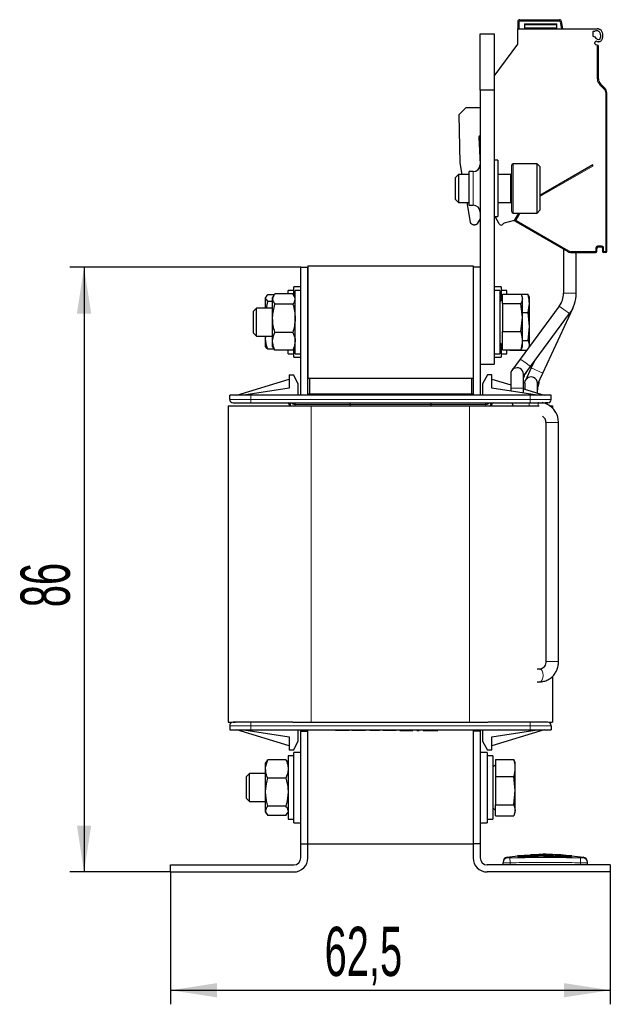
# Model space of a CAD drawing. Header units: millimetres. Extents: x 5 to 418, y 2 to 292.
# Tile 34 of 36: x 183 to 225, y 159 to 229. Entities that reach past the tile are written whole.
import ezdxf

# ---------------------------------------------------------------- set-up
doc = ezdxf.new("R2010")
doc.units = ezdxf.units.MM
doc.layers.add('SLD-0', color=7, linetype='Continuous')
doc.styles.add('SLDTEXTSTYLE0', font='TXT', dxfattribs={"width": 0.605})
doc.dimstyles.new('SLDDIMSTYLE0', dxfattribs={"dimtxt": 3.5, "dimasz": 3.302, "dimexe": 0, "dimexo": 0.0625, "dimgap": 0.875, "dimtad": 1, "dimlfac": 2, "dimrnd": 1e-09, "dimzin": 12, "dimdsep": 46, "dimtxsty": 'SLDTEXTSTYLE0', "dimsah": 1, "dimcen": 0.09, "dimadec": 0, "dimazin": 3, "dimtfac": 1, "dimtofl": 0, "dimtmove": 0, "dimatfit": 3, "dimfxl": 1, "dimfrac": 2, "dimtolj": 1, "dimtzin": 12, "dimarcsym": 0})

# ---------------------------------------------------------------- blocks, each defined once
blk = doc.blocks.new('_D_2')
at = {"layer": 'SLD-0'}
for p, q in [((194.094, 168.197), (194.094, 158.787)), ((225.344, 168.197), (225.344, 158.787)), ((194.094, 159.787), (225.344, 159.787))]:
    blk.add_line(p, q, dxfattribs=at)
for points in [[(194.094, 159.787), (197.396, 159.279), (197.396, 160.295)], [(225.344, 159.787), (222.042, 160.295), (222.042, 159.279)]]:
    blk.add_solid(points, dxfattribs=at)
at = {"layer": 'SLD-0', "insert": (205.041, 164.298), "char_height": 3.5, "attachment_point": 1, "style": 'SLDTEXTSTYLE0'}
blk.add_mtext('62,5', dxfattribs=at)
blk = doc.blocks.new('_D_3')
at = {"layer": 'SLD-0'}
for p, q in [((203.344, 211.197), (186.942, 211.197)), ((187.942, 211.197), (187.942, 168.197)), ((194.094, 168.197), (186.942, 168.197))]:
    blk.add_line(p, q, dxfattribs=at)
for points in [[(187.942, 211.197), (187.434, 207.895), (188.45, 207.895)], [(187.942, 168.197), (188.45, 171.499), (187.434, 171.499)]]:
    blk.add_solid(points, dxfattribs=at)
at = {"layer": 'SLD-0', "insert": (183.431, 187.023), "char_height": 3.5, "attachment_point": 1, "rotation": 90, "style": 'SLDTEXTSTYLE0'}
blk.add_mtext('86', dxfattribs=at)

msp = doc.modelspace()

# ---------------------------------------------------------------- linework, layer by layer
at = {"color": 7, "linetype": 'Continuous', "lineweight": 25}
for p, q in [((218.7694, 228.647), (218.7694, 228.147)), ((218.9194, 228.797), (221.7289, 228.797)), ((219.2444, 228.497), (221.5444, 228.497)), ((219.2444, 228.497), (219.2444, 228.147)), ((221.5444, 228.147), (221.5444, 228.497)), ((221.9694, 228.147), (221.8766, 228.6731)), ((216.0944, 227.797), (217.0944, 227.797)), ((216.0944, 223.797), (216.0944, 227.797)), ((217.0944, 227.797), (217.0944, 223.797)), ((218.7694, 228.147), (224.4194, 228.147)), ((218.7694, 227.047), (218.7694, 228.147)), ((224.2192, 227.9468), (224.0944, 227.9468)), ((224.0944, 227.9468), (224.0944, 227.6332)), ((224.0944, 227.6332), (224.2401, 227.5801)), ((224.4194, 227.997), (224.3059, 227.997)), ((217.0944, 224.7834), (218.7694, 227.047)), ((224.2544, 227.1062), (224.2544, 227.166)), ((224.4194, 226.9761), (224.3202, 227.0122)), ((224.4944, 224.5972), (224.4944, 226.9488)), ((224.9479, 223.9366), (224.6408, 224.2437)), ((216.0944, 223.797), (216.0944, 204.297)), ((217.0944, 223.797), (216.0944, 223.797)), ((217.0944, 223.797), (217.0944, 204.297)), ((225.0944, 212.3401), (225.0944, 223.583)), ((214.6029, 222.0556), (215.0944, 222.547)), ((214.663, 218.6143), (214.6029, 222.0556)), ((215.0944, 222.547), (216.0944, 222.547)), ((215.9995, 220.4421), (216.0944, 218.507)), ((214.8071, 217.797), (214.663, 218.6143)), ((217.3444, 218.797), (217.0944, 218.797)), ((217.3444, 218.797), (217.3444, 217.909)), ((218.3444, 217.5667), (218.3444, 218.447)), ((220.1444, 218.547), (218.4444, 218.547)), ((220.3444, 218.347), (220.1444, 218.547)), ((220.1444, 217.6134), (220.1444, 218.547)), ((224.0944, 218.472), (220.3444, 216.307)), ((224.0944, 218.3854), (224.0944, 218.472)), ((214.5591, 217.797), (214.3444, 217.5823)), ((215.3194, 217.797), (214.5591, 217.797)), ((214.5591, 217.797), (214.5591, 217.2635)), ((215.5944, 217.992), (215.3194, 217.992)), ((215.3194, 216.797), (215.3194, 217.992)), ((217.3444, 217.909), (217.3444, 214.797)), ((218.2444, 217.797), (217.3444, 217.797)), ((220.3444, 218.347), (220.3444, 217.5201)), ((214.3444, 217.1633), (214.3444, 217.5823)), ((214.3444, 216.0118), (214.3444, 217.1633)), ((214.5591, 217.2635), (214.5591, 215.797)), ((218.3444, 215.147), (218.3444, 217.5667)), ((220.1444, 215.047), (220.1444, 217.6134)), ((220.3444, 217.5201), (220.3444, 215.247)), ((215.3194, 215.602), (215.3194, 216.797)), ((214.3444, 216.0118), (214.5591, 215.797)), ((214.5591, 215.797), (215.3194, 215.797)), ((215.4055, 214.4036), (215.1598, 215.797)), ((217.3444, 215.797), (218.2444, 215.797)), ((215.3194, 215.602), (215.5944, 215.602)), ((218.4444, 215.047), (220.1444, 215.047)), ((218.8225, 215.047), (218.5194, 214.522)), ((218.8586, 215.047), (218.5896, 214.5811)), ((220.1444, 215.047), (220.3444, 215.247)), ((216.0944, 214.6341), (215.9142, 214.322)), ((217.0944, 214.797), (217.3444, 214.797)), ((217.4534, 214.272), (217.1503, 214.797)), ((218.5194, 214.522), (217.7959, 214.3282)), ((218.5194, 214.5062), (218.5019, 214.5173)), ((218.6262, 214.4445), (218.5194, 214.5062)), ((218.6262, 214.4445), (222.3283, 212.3071)), ((215.6977, 214.197), (215.6517, 214.197)), ((222.0194, 212.4855), (222.0194, 209.347)), ((222.5783, 212.2401), (224.2944, 212.2401)), ((222.9194, 209.347), (222.9194, 212.2401)), ((224.3944, 212.3401), (224.3944, 212.5401)), ((224.4944, 212.6401), (224.6944, 212.6401)), ((224.7944, 212.5401), (224.7944, 212.3401)), ((224.9944, 212.2401), (224.8944, 212.2401)), ((203.3444, 211.197), (203.8444, 211.197)), ((203.3444, 202.097), (203.3444, 211.197)), ((203.8444, 211.297), (215.5944, 211.297)), ((203.8444, 211.297), (203.8444, 203.297)), ((203.8444, 202.097), (203.8444, 211.197)), ((215.5944, 211.297), (215.5944, 203.297)), ((216.0944, 211.197), (215.5944, 211.197)), ((215.5944, 211.197), (215.5944, 202.097)), ((216.0944, 211.197), (216.0944, 202.097)), ((202.8444, 209.547), (202.4444, 209.547)), ((202.4444, 209.294), (202.4444, 209.547)), ((203.3444, 209.797), (202.8444, 209.797)), ((202.8444, 209.258), (202.8444, 209.797)), ((203.3444, 209.547), (202.9444, 209.547)), ((202.9444, 205.5242), (202.9444, 209.547)), ((217.5944, 209.797), (217.0944, 209.797)), ((217.4944, 209.547), (217.0944, 209.547)), ((217.4944, 209.547), (217.4944, 205.047)), ((217.5944, 209.797), (217.5944, 208.8248)), ((217.9944, 209.547), (217.5944, 209.547)), ((217.9944, 209.2829), (217.9944, 209.547)), ((200.8746, 209.0994), (200.8444, 209.047)), ((200.8444, 208.9989), (200.8444, 209.047)), ((200.8444, 208.297), (200.8444, 208.9989)), ((200.9201, 208.297), (201.0007, 208.7634)), ((201.4628, 209.2343), (201.0007, 209.2343)), ((201.3444, 208.7634), (201.0007, 208.7634)), ((201.4195, 209.1772), (201.3444, 209.047)), ((201.3444, 208.9284), (201.3444, 209.047)), ((201.3444, 207.5643), (201.3444, 208.9284)), ((202.7881, 209.294), (201.5007, 209.294)), ((202.9444, 209.047), (202.8637, 209.1867)), ((217.6944, 208.8825), (217.4944, 208.767)), ((217.6944, 209.2829), (218.9958, 209.2829)), ((217.6944, 208.6136), (217.6944, 209.2829)), ((218.1944, 209.2837), (219.4958, 209.2837)), ((218.1944, 209.2837), (218.1944, 209.2829)), ((219.0944, 209.047), (219.0563, 209.1517)), ((219.0944, 208.9482), (219.0944, 209.047)), ((219.0944, 207.6206), (219.0944, 208.9482)), ((219.534, 209.1533), (219.4958, 209.2837)), ((219.5944, 209.047), (219.5532, 209.1602)), ((219.5944, 208.627), (219.5944, 209.047)), ((200.2091, 208.297), (199.9944, 208.0823)), ((199.9944, 207.0369), (199.9944, 208.0823)), ((201.3444, 208.297), (200.2091, 208.297)), ((200.2091, 206.9658), (200.2091, 208.297)), ((202.7881, 208.5628), (201.5007, 208.5628)), ((217.6944, 208.6136), (218.9958, 208.6136)), ((217.6944, 208.6136), (217.6944, 206.6277)), ((221.7175, 208.428), (218.9499, 204.6691)), ((219.0944, 207.6206), (218.9958, 208.6136)), ((219.0944, 207.9704), (219.4958, 207.9704)), ((219.5944, 206.977), (219.4958, 207.9704)), ((219.5944, 206.977), (219.5944, 208.627)), ((220.5469, 203.6665), (222.694, 208.3207)), ((201.3444, 205.9329), (201.3444, 207.5643)), ((218.9958, 206.6277), (219.0944, 207.6206)), ((219.0944, 205.9694), (219.0944, 207.6206)), ((219.4839, 203.8758), (222.4424, 207.8945)), ((219.6746, 204.1355), (222.4423, 207.8944)), ((199.9944, 206.5118), (199.9944, 207.0369)), ((200.2091, 206.297), (200.2091, 206.9658)), ((202.7881, 206.5658), (201.5007, 206.5658)), ((217.6944, 206.6277), (218.9958, 206.6277)), ((217.6944, 205.3112), (217.6944, 206.6277)), ((218.9958, 206.6277), (219.0944, 205.9694)), ((219.4958, 205.9837), (219.5944, 206.977)), ((219.5944, 205.647), (219.5944, 206.977)), ((199.9944, 206.5118), (200.2091, 206.297)), ((200.2091, 206.297), (201.3444, 206.297)), ((200.8444, 206.093), (200.8444, 206.297)), ((200.8444, 205.547), (200.8444, 206.093)), ((201.3444, 205.547), (201.3444, 205.9329)), ((219.0944, 205.9694), (218.9958, 205.3112)), ((219.0944, 205.9837), (219.4958, 205.9837)), ((219.0944, 205.547), (219.0944, 205.9694)), ((219.4958, 205.9837), (219.5944, 205.647)), ((200.8444, 205.547), (200.8746, 205.4947)), ((201.4628, 205.3598), (201.0007, 205.3598)), ((201.3444, 205.547), (201.4195, 205.4168)), ((201.5007, 205.3), (201.4248, 205.4199)), ((202.7881, 205.3), (201.5007, 205.3)), ((202.4444, 205.047), (202.4444, 205.3)), ((202.8427, 205.4194), (202.7881, 205.3)), ((202.8444, 204.797), (202.8444, 205.3928)), ((202.8637, 205.4073), (202.9444, 205.547)), ((202.9444, 205.047), (202.9444, 205.5242)), ((217.4944, 205.827), (217.6944, 205.7116)), ((217.5944, 205.7693), (217.5944, 205.3202)), ((217.5944, 205.3202), (217.5944, 204.797)), ((217.6944, 205.3112), (218.9958, 205.3112)), ((217.9944, 205.047), (217.9944, 205.3112)), ((218.1944, 205.3104), (218.1944, 205.3112)), ((218.1944, 205.3104), (219.4221, 205.3104)), ((219.0563, 205.4423), (219.0944, 205.547)), ((219.5944, 205.647), (219.534, 205.4408)), ((219.5925, 205.5418), (219.5944, 205.547)), ((219.5944, 205.547), (219.5944, 205.647)), ((202.4444, 205.047), (202.8444, 205.047)), ((202.8444, 204.797), (203.3444, 204.797)), ((202.9444, 205.047), (203.3444, 205.047)), ((217.0944, 205.047), (217.4944, 205.047)), ((217.0944, 204.797), (217.5944, 204.797)), ((217.5944, 205.047), (217.9944, 205.047)), ((218.9499, 204.6691), (218.357, 203.8638)), ((219.934, 204.4872), (219.7256, 204.0356)), ((219.935, 204.4886), (219.7297, 204.0436)), ((216.0944, 204.297), (217.0944, 204.297)), ((219.1694, 203.4492), (219.6746, 204.1355)), ((219.7297, 204.0436), (219.3108, 203.1355)), ((198.7944, 202.097), (202.5194, 203.2394)), ((202.5194, 203.547), (202.5194, 202.5932)), ((202.5194, 203.547), (202.8194, 203.547)), ((203.1694, 202.897), (202.8194, 203.547)), ((203.8444, 203.297), (215.5944, 203.297)), ((203.9694, 203.297), (203.9694, 202.197)), ((203.9694, 203.297), (215.4694, 203.297)), ((215.4694, 203.297), (215.4694, 202.197)), ((216.6194, 203.547), (216.2694, 202.897)), ((216.9194, 203.547), (216.6194, 203.547)), ((216.9194, 202.5932), (216.9194, 203.547)), ((216.9194, 203.2394), (218.2694, 202.8254)), ((218.2694, 203.597), (218.2694, 202.597)), ((219.1694, 202.597), (219.1694, 203.597)), ((220.1694, 202.8482), (220.5469, 203.6665)), ((202.5194, 202.5932), (199.2944, 202.097)), ((203.1694, 202.097), (203.1694, 202.897)), ((216.2694, 202.897), (216.2694, 202.097)), ((220.1444, 202.097), (216.9194, 202.5932)), ((218.2694, 202.597), (218.2694, 202.3855)), ((219.1694, 202.247), (219.1694, 202.597)), ((219.1694, 202.5494), (220.6444, 202.097)), ((219.2694, 202.947), (219.2694, 202.5187)), ((220.1694, 202.2427), (220.1694, 202.947)), ((220.2119, 202.7067), (220.2778, 202.9686)), ((198.2944, 201.797), (198.2944, 202.097)), ((199.7944, 202.097), (198.2944, 202.097)), ((219.6444, 202.097), (199.7944, 202.097)), ((203.8444, 202.197), (203.8444, 202.097)), ((203.8444, 202.197), (215.5944, 202.197)), ((203.9694, 202.197), (215.4694, 202.197)), ((215.5944, 202.197), (215.5944, 202.097)), ((221.1444, 202.097), (219.6444, 202.097)), ((221.1444, 201.797), (221.1444, 202.097)), ((198.1944, 201.347), (198.1944, 178.847)), ((198.1944, 201.347), (204.0944, 201.347)), ((199.7944, 201.547), (219.6444, 201.547)), ((202.5194, 201.447), (202.5194, 201.347)), ((204.0944, 201.347), (215.3444, 201.347)), ((206.8444, 201.447), (206.8444, 201.347)), ((212.5944, 201.447), (212.5944, 201.347)), ((215.3444, 201.347), (220.2835, 201.347)), ((216.9194, 201.347), (216.9194, 201.447)), ((221.0333, 201.347), (221.2444, 201.347)), ((221.2444, 201.347), (221.2444, 201.1726)), ((220.7694, 200.147), (220.7694, 183.172)), ((221.6694, 183.172), (221.6694, 200.147)), ((220.3455, 182.622), (220.1533, 182.622)), ((220.3455, 182.622), (220.3506, 182.6219)), ((221.2444, 182.1181), (221.2444, 178.847)), ((220.1533, 181.722), (220.3455, 181.722)), ((198.1944, 178.847), (198.4347, 178.847)), ((198.2944, 178.597), (198.2944, 178.297)), ((202.7724, 178.847), (199.7944, 178.847)), ((202.7864, 178.847), (204.0944, 178.847)), ((204.0944, 178.847), (215.3444, 178.847)), ((215.3444, 178.847), (216.646, 178.847)), ((219.6444, 178.847), (216.6663, 178.847)), ((221.018, 178.847), (221.2444, 178.847)), ((221.1444, 178.597), (221.1444, 178.297)), ((198.2944, 178.297), (199.7944, 178.297)), ((202.5194, 177.1547), (198.7944, 178.297)), ((199.2944, 178.297), (202.5194, 177.8009)), ((199.7944, 178.297), (219.6444, 178.297)), ((203.1694, 177.497), (203.1694, 178.297)), ((203.3444, 178.197), (203.3444, 178.297)), ((203.3444, 178.197), (203.8444, 178.197)), ((203.3444, 170.197), (203.3444, 178.197)), ((203.8444, 178.197), (203.8444, 178.297)), ((203.8444, 170.197), (203.8444, 178.197)), ((205.8097, 178.297), (205.8097, 178.247)), ((206.7897, 178.297), (206.7897, 178.247)), ((206.9758, 178.297), (206.9758, 178.247)), ((207.9557, 178.247), (206.9758, 178.247)), ((207.9557, 178.297), (207.9557, 178.247)), ((208.2597, 178.297), (208.2597, 178.247)), ((208.7659, 178.247), (208.2597, 178.247)), ((208.7659, 178.297), (208.7659, 178.247)), ((208.9347, 178.247), (208.7659, 178.247)), ((208.9347, 178.247), (208.9347, 178.297)), ((209.2047, 178.297), (209.2047, 178.247)), ((209.2384, 178.247), (209.2047, 178.247)), ((209.2384, 178.297), (209.2384, 178.247)), ((209.2891, 178.247), (209.2384, 178.247)), ((209.2891, 178.297), (209.2891, 178.247)), ((209.3734, 178.247), (209.2891, 178.247)), ((209.3734, 178.297), (209.3734, 178.247)), ((209.4747, 178.247), (209.3734, 178.247)), ((209.4747, 178.297), (209.4747, 178.247)), ((209.6097, 178.247), (209.4747, 178.247)), ((209.6097, 178.297), (209.6097, 178.247)), ((209.7109, 178.247), (209.6097, 178.247)), ((209.7109, 178.297), (209.7109, 178.247)), ((209.8459, 178.247), (209.7109, 178.247)), ((209.8459, 178.297), (209.8459, 178.247)), ((209.9472, 178.247), (209.8459, 178.247)), ((209.9472, 178.297), (209.9472, 178.247)), ((210.0316, 178.247), (209.9472, 178.247)), ((210.0316, 178.297), (210.0316, 178.247)), ((210.0822, 178.247), (210.0316, 178.247)), ((210.0822, 178.297), (210.0822, 178.247)), ((210.1159, 178.247), (210.0822, 178.247)), ((210.1159, 178.297), (210.1159, 178.247)), ((210.3859, 178.247), (210.3859, 178.297)), ((210.3859, 178.247), (210.5547, 178.247)), ((210.5547, 178.247), (210.5547, 178.297)), ((210.5547, 178.247), (210.7403, 178.247)), ((210.7403, 178.247), (210.7403, 178.297)), ((210.7403, 178.247), (211.3141, 178.247)), ((211.3141, 178.247), (211.3141, 178.297)), ((211.5841, 178.247), (211.5841, 178.297)), ((211.5841, 178.247), (211.7697, 178.247)), ((211.7697, 178.247), (211.7697, 178.297)), ((212.0397, 178.247), (212.0397, 178.297)), ((212.0397, 178.247), (212.0566, 178.247)), ((212.0566, 178.247), (212.0566, 178.297)), ((212.0566, 178.247), (212.0903, 178.247)), ((212.0903, 178.247), (212.0903, 178.297)), ((212.0903, 178.247), (212.1578, 178.247)), ((212.1578, 178.247), (212.1578, 178.297)), ((212.1578, 178.247), (212.2759, 178.247)), ((212.2759, 178.247), (212.2759, 178.297)), ((212.2759, 178.247), (212.3772, 178.247)), ((212.3772, 178.247), (212.3772, 178.297)), ((212.3772, 178.247), (212.4953, 178.247)), ((212.4953, 178.247), (212.4953, 178.297)), ((212.4953, 178.247), (212.6303, 178.247)), ((212.6303, 178.247), (212.6303, 178.297)), ((212.6303, 178.247), (212.7484, 178.247)), ((212.7484, 178.247), (212.7484, 178.297)), ((212.7484, 178.247), (212.8497, 178.247)), ((212.8497, 178.247), (212.8497, 178.297)), ((212.8497, 178.247), (212.9678, 178.247)), ((212.9678, 178.247), (212.9678, 178.297)), ((212.9678, 178.247), (213.0353, 178.247)), ((213.0353, 178.247), (213.0353, 178.297)), ((213.0353, 178.247), (213.0691, 178.247)), ((213.0691, 178.297), (213.0691, 178.247)), ((213.0691, 178.247), (213.0859, 178.247)), ((213.0859, 178.247), (213.0859, 178.297)), ((215.5944, 178.297), (215.5944, 178.197)), ((216.0944, 178.197), (215.5944, 178.197)), ((215.5944, 178.197), (215.5944, 170.197)), ((216.0944, 178.297), (216.0944, 178.197)), ((216.0944, 178.197), (216.0944, 170.197)), ((216.2694, 178.297), (216.2694, 177.497)), ((216.9194, 177.8009), (220.1444, 178.297)), ((220.6444, 178.297), (216.9194, 177.1547)), ((219.6444, 178.297), (221.1444, 178.297)), ((202.5194, 177.8009), (202.5194, 176.847)), ((202.8194, 176.847), (203.1694, 177.497)), ((216.2694, 177.497), (216.6194, 176.847)), ((216.9194, 176.847), (216.9194, 177.8009)), ((202.8444, 176.447), (202.4444, 176.447)), ((202.4444, 176.447), (202.4444, 171.947)), ((202.8194, 176.847), (202.5194, 176.847)), ((203.3444, 176.697), (202.8444, 176.697)), ((202.8444, 173.4312), (202.8444, 176.697)), ((216.5944, 176.697), (216.0944, 176.697)), ((216.5944, 176.697), (216.5944, 171.697)), ((216.9944, 176.447), (216.5944, 176.447)), ((216.9194, 176.847), (216.6194, 176.847)), ((216.9944, 176.447), (216.9944, 171.947)), ((200.9111, 176.0626), (200.8444, 175.947)), ((200.8444, 175.5201), (200.8444, 175.947)), ((200.9339, 176.0494), (201.0007, 176.1814)), ((202.2881, 176.1814), (201.0007, 176.1814)), ((202.2881, 176.1814), (202.3806, 176.0491)), ((202.4444, 175.947), (202.3842, 176.0512)), ((217.1944, 175.7825), (216.9944, 175.667)), ((217.1944, 176.202), (218.4958, 176.202)), ((217.1944, 176.202), (217.1944, 174.9812)), ((218.5224, 176.0961), (218.4958, 176.202)), ((218.5944, 175.947), (218.538, 176.1018)), ((218.5944, 175.5916), (218.5944, 175.947)), ((199.7091, 175.197), (199.4944, 174.9823)), ((200.8444, 175.197), (199.7091, 175.197)), ((199.7091, 173.197), (199.7091, 175.197)), ((200.8444, 173.8667), (200.8444, 175.5201)), ((218.5944, 173.9787), (218.5944, 175.5916)), ((199.4944, 173.4118), (199.4944, 174.9823)), ((202.2881, 174.8589), (201.0007, 174.8589)), ((217.1944, 174.9812), (217.1944, 172.9762)), ((217.1944, 174.9812), (218.4958, 174.9812)), ((218.5944, 173.9787), (218.4958, 174.9812)), ((200.8444, 172.5436), (200.8444, 173.8667)), ((218.4958, 172.9762), (218.5944, 173.9787)), ((218.5944, 172.5842), (218.5944, 173.9787)), ((199.4944, 173.4118), (199.7091, 173.197)), ((199.7091, 173.197), (200.8444, 173.197)), ((202.8444, 171.697), (202.8444, 173.4312)), ((217.1944, 172.9762), (218.4958, 172.9762)), ((217.1944, 172.1921), (217.1944, 172.9762)), ((218.4958, 172.9762), (218.5944, 172.5842)), ((200.8444, 172.447), (200.8444, 172.5436)), ((200.8444, 172.447), (200.9111, 172.3315)), ((202.2881, 172.8745), (201.0007, 172.8745)), ((202.2881, 172.2126), (202.3806, 172.3449)), ((202.3842, 172.3428), (202.4444, 172.447)), ((216.9944, 172.727), (217.1944, 172.6116)), ((218.5944, 172.5842), (218.4958, 172.1921)), ((218.538, 172.2922), (218.5944, 172.447)), ((218.5944, 172.447), (218.5944, 172.5842)), ((202.2881, 172.2126), (201.0007, 172.2126)), ((202.4444, 171.947), (202.8444, 171.947)), ((202.8444, 171.697), (203.3444, 171.697)), ((216.0944, 171.697), (216.5944, 171.697)), ((216.5944, 171.947), (216.9944, 171.947)), ((217.1944, 172.1921), (218.4958, 172.1921)), ((203.3444, 169.197), (203.3444, 170.197)), ((203.3444, 170.197), (203.8444, 170.197)), ((203.8444, 169.197), (203.8444, 170.197)), ((203.8444, 170.197), (215.5944, 170.197)), ((216.0944, 170.197), (215.5944, 170.197)), ((215.5944, 170.197), (215.5944, 169.197)), ((216.0944, 170.197), (216.0944, 169.197)), ((220.2597, 169.4471), (219.683, 169.4201)), ((221.047, 169.4504), (221.047, 169.4447)), ((221.6845, 169.4245), (221.047, 169.4504)), ((217.7194, 168.697), (217.7194, 168.853)), ((218.7797, 169.3149), (217.9904, 169.2341)), ((219.6842, 169.396), (218.7561, 169.3397)), ((219.8462, 169.3173), (218.7798, 169.2734)), ((218.7798, 169.3055), (219.8462, 169.3173)), ((218.7798, 169.3055), (218.7798, 169.2955)), ((218.7798, 169.2393), (218.7798, 169.2293)), ((219.8477, 169.3853), (218.8988, 169.3408)), ((218.8988, 169.3408), (220.2481, 169.3833)), ((219.683, 169.4201), (219.683, 169.4165)), ((220.2481, 169.3833), (222.4038, 169.3534)), ((220.597, 169.3289), (222.5865, 169.3103)), ((222.6101, 169.3477), (221.6833, 169.4001)), ((221.6845, 169.4212), (221.6845, 169.4245)), ((222.2562, 169.3554), (222.5865, 169.3356)), ((222.5865, 169.3103), (222.5865, 169.3002)), ((222.5865, 169.2412), (222.5865, 169.2312)), ((223.4484, 169.2341), (222.5866, 169.3223)), ((223.7194, 168.697), (223.7194, 168.853)), ((194.0944, 168.197), (194.0944, 168.697)), ((194.0944, 168.697), (202.8444, 168.697)), ((194.0944, 168.197), (202.8444, 168.197)), ((225.3444, 168.697), (216.5944, 168.697)), ((225.3444, 168.197), (216.5944, 168.197)), ((225.3444, 168.697), (225.3444, 168.197))]:
    msp.add_line(p, q, dxfattribs=at)
at = {"color": 7, "linetype": 'Continuous', "lineweight": 18}
for p, q in [((218.8694, 228.147), (218.8694, 228.647)), ((218.9194, 228.797), (218.9194, 228.697)), ((218.9194, 228.697), (221.7289, 228.697)), ((219.2444, 228.422), (221.5444, 228.422)), ((221.7289, 228.697), (221.7289, 228.797)), ((221.8766, 228.6731), (221.7781, 228.6557)), ((221.7781, 228.6557), (221.8678, 228.147)), ((219.2444, 228.222), (221.5444, 228.222)), ((224.4194, 226.9761), (224.4194, 224.5972)), ((224.4944, 224.5972), (224.4194, 224.5972)), ((224.6408, 224.2437), (224.5878, 224.1907)), ((224.5878, 224.1907), (224.8949, 223.8835)), ((224.9479, 223.9366), (224.8949, 223.8835)), ((225.0194, 223.583), (225.0194, 212.3401)), ((225.0944, 223.583), (225.0194, 223.583)), ((218.4444, 218.547), (218.4444, 217.6134)), ((215.5944, 216.797), (215.5944, 217.992)), ((218.2444, 217.2635), (218.2444, 217.797)), ((220.3444, 216.2204), (224.0944, 218.3854)), ((218.2444, 215.797), (218.2444, 217.2635)), ((218.4444, 217.6134), (218.4444, 215.047)), ((215.5944, 215.602), (215.5944, 216.797)), ((218.6546, 214.5436), (218.9452, 215.047)), ((218.5569, 214.5712), (218.5194, 214.5062)), ((218.5569, 214.5712), (218.5799, 214.5579)), ((218.5896, 214.5811), (218.6546, 214.5436)), ((218.6262, 214.4445), (218.6637, 214.5095)), ((222.3658, 212.3721), (218.6637, 214.5095)), ((222.3283, 212.3071), (222.3658, 212.3721)), ((224.2944, 212.3151), (222.5783, 212.3151)), ((222.5783, 212.2401), (222.5783, 212.3151)), ((224.2944, 212.2401), (224.2944, 212.3151)), ((224.3194, 212.5401), (224.3194, 212.3401)), ((224.3944, 212.5401), (224.3194, 212.5401)), ((224.3944, 212.3401), (224.3194, 212.3401)), ((224.6944, 212.7151), (224.4944, 212.7151)), ((224.4944, 212.6401), (224.4944, 212.7151)), ((224.6944, 212.6401), (224.6944, 212.7151)), ((224.7944, 212.5401), (224.8694, 212.5401)), ((224.7944, 212.3401), (224.8694, 212.3401)), ((224.8694, 212.3401), (224.8694, 212.5401)), ((224.9944, 212.3151), (224.8944, 212.3151)), ((224.8944, 212.2401), (224.8944, 212.3151)), ((224.9944, 212.2401), (224.9944, 212.3151)), ((225.0944, 212.3401), (225.0194, 212.3401)), ((222.0194, 209.347), (222.4124, 209.347)), ((222.4124, 209.347), (222.9194, 209.347)), ((221.7175, 208.428), (222.0341, 208.195)), ((222.0341, 208.195), (222.4423, 207.8944)), ((218.9499, 204.6691), (219.2664, 204.4361)), ((219.2664, 204.4361), (219.6746, 204.1355)), ((219.4836, 203.876), (219.4839, 203.8758)), ((219.7256, 204.0356), (219.7259, 204.0354)), ((219.7297, 204.0436), (220.5469, 203.6665)), ((218.2694, 202.597), (218.9382, 202.597)), ((218.9382, 202.597), (219.1694, 202.597)), ((198.2944, 201.797), (199.7944, 201.797)), ((199.7944, 201.797), (199.7944, 202.097)), ((199.7944, 201.547), (199.7944, 201.797)), ((199.7944, 201.797), (219.6444, 201.797)), ((219.6444, 201.797), (219.6444, 202.097)), ((219.6444, 201.797), (221.1444, 201.797)), ((219.6444, 201.547), (219.6444, 201.797)), ((202.5194, 201.447), (202.6004, 201.447)), ((202.6133, 201.547), (202.6133, 201.347)), ((202.9549, 201.447), (202.8718, 201.447)), ((206.8444, 201.447), (202.9549, 201.447)), ((202.9549, 201.347), (202.9549, 201.447)), ((204.0944, 201.347), (204.0944, 178.847)), ((212.5944, 201.447), (206.8444, 201.447)), ((216.4838, 201.447), (212.5944, 201.447)), ((215.3444, 201.347), (215.3444, 178.847)), ((216.5669, 201.447), (216.4838, 201.447)), ((216.4838, 201.447), (216.4838, 201.347)), ((216.8254, 201.347), (216.8254, 201.547)), ((216.8383, 201.447), (216.9194, 201.447)), ((219.5694, 201.347), (219.5694, 201.547)), ((220.2194, 201.347), (220.2194, 201.597)), ((220.7694, 200.147), (221.4382, 200.147)), ((221.4382, 200.147), (221.6694, 200.147)), ((220.7694, 183.172), (221.4382, 183.172)), ((221.4382, 183.172), (221.6694, 183.172)), ((199.7944, 178.597), (198.2944, 178.597)), ((199.7944, 178.847), (199.7944, 178.597)), ((219.6444, 178.597), (199.7944, 178.597)), ((199.7944, 178.597), (199.7944, 178.297)), ((219.6444, 178.847), (219.6444, 178.597)), ((221.1444, 178.597), (219.6444, 178.597)), ((219.6444, 178.597), (219.6444, 178.297)), ((205.8699, 178.297), (205.8699, 178.247)), ((206.0355, 178.297), (206.0355, 178.247)), ((206.2744, 178.297), (206.2744, 178.247)), ((206.6459, 178.297), (206.6459, 178.247)), ((218.2152, 169.2029), (218.2194, 168.853)), ((218.2194, 168.697), (218.2194, 168.853)), ((223.2235, 169.2029), (223.2194, 168.853)), ((223.2194, 168.697), (223.2194, 168.853)), ((223.3754, 169.2029), (223.416, 169.2385))]:
    msp.add_line(p, q, dxfattribs=at)
at = {"color": 7, "linetype": 'Continuous', "lineweight": 18, "flags": 128}
for points in [[(218.8694, 228.647), (218.8499, 228.647), (218.8311, 228.647), (218.8138, 228.647), (218.7987, 228.647), (218.7862, 228.647), (218.777, 228.647), (218.7713, 228.647), (218.7694, 228.647)], [(220.2825, 203.0935), (220.2837, 202.9991), (220.2778, 202.9686)], [(220.5644, 182.172), (220.5477, 181.9998), (220.5003, 181.8538), (220.4293, 181.7563), (220.3455, 181.722)], [(220.3506, 182.6219), (220.4293, 182.5878), (220.5003, 182.4902), (220.5477, 182.3442), (220.5644, 182.172)]]:
    msp.add_lwpolyline(points, dxfattribs=at)
at = {"color": 7, "linetype": 'Continuous', "lineweight": 25, "flags": 128}
for points in [[(219.2694, 202.947), (219.3036, 203.1192), (219.4012, 203.2652)], [(218.3497, 201.547), (218.3683, 201.4995), (218.4435, 201.347)]]:
    msp.add_lwpolyline(points, dxfattribs=at)
at = {"color": 7, "linetype": 'Continuous', "lineweight": 25}
for centre, radius, start, end in [((218.9194, 228.647), 0.15, 90, 179.999493), ((221.7289, 228.647), 0.15, 10, 90), ((224.3059, 227.897), 0.1, 90, 150.121414), ((224.6944, 227.8901), 0.55, 214.307651, 248.676314), ((224.4194, 227.447), 0.7, 82.16252, 90), ((224.4194, 227.447), 0.55, 82.16252, 90), ((224.3544, 227.166), 0.1, 64.849337, 180), ((224.3544, 227.1062), 0.1, 180, 250), ((224.6944, 227.8901), 0.7, 244.849337, 253.177877), ((224.9944, 224.5972), 0.5, 180, 225), ((224.5944, 223.583), 0.5, 0, 45), ((216.0994, 220.447), 0.1, 92.878625, 182.80637), ((215.5944, 218.492), 0.5, 270, 0), ((218.4444, 218.447), 0.1, 90, 180), ((218.2444, 217.897), 0.1, 270, 0), ((218.2444, 215.697), 0.1, 0, 90), ((215.5944, 215.102), 0.5, 360, 90), ((218.4444, 215.147), 0.1, 180, 270), ((217.5833, 214.347), 0.15, 210, 326.918197), ((217.8347, 214.1833), 0.15, 105, 146.918197), ((218.6762, 214.5311), 0.1, 150, 240), ((222.5783, 212.7401), 0.5, 240, 270), ((224.2944, 212.3401), 0.1, 270, 0), ((224.4944, 212.5401), 0.1, 90, 180), ((224.6944, 212.5401), 0.1, 0, 90), ((224.8944, 212.3401), 0.1, 180, 270), ((224.9944, 212.3401), 0.1, 270, 0), ((220.4694, 209.347), 1.55, 323.63634, 0), ((220.4694, 209.347), 2.45, 323.63634, 0), ((218.7194, 203.597), 0.45, 60.906231, 180), ((218.7194, 203.597), 0.45, 0, 60.906231), ((219.7194, 202.947), 0.45, 0, 135), ((198.5444, 201.797), 0.25, 180, 270), ((220.8944, 201.797), 0.25, 270, 0), ((220.2194, 200.147), 1.45, 0, 78.958301), ((220.2194, 200.147), 0.55, 0, 56.357134), ((198.5444, 178.597), 0.25, 90, 180), ((220.8944, 178.597), 0.25, 0, 90), ((202.8444, 169.197), 0.5, 270, 0), ((202.8444, 169.197), 1, 270, 0), ((216.5944, 169.197), 1, 180, 270), ((216.5944, 169.197), 0.5, 180, 270), ((218.0694, 168.8916), 0.35, 97.642337, 180), ((223.3694, 168.8916), 0.35, 360, 82.373112)]:
    msp.add_arc(centre, radius, start, end, dxfattribs=at)
at = {"color": 7, "linetype": 'Continuous', "lineweight": 18}
for centre, radius, start, end in [((218.9194, 228.647), 0.05, 90, 180), ((219.9024, 202.7811), 0.3183, 346.936684, 22.927887), ((202.5004, 201.447), 0.1, 359.993586, 89.993585), ((202.7565, 201.4703), 0.1176, 348.578802, 40.696086), ((201.9028, 201.472), 1.0524, 358.639543, 4.08754), ((217.5359, 201.472), 1.0524, 175.91246, 181.360457), ((216.6822, 201.4703), 0.1176, 139.303914, 191.421198), ((216.9383, 201.447), 0.1, 90.006415, 180.006414), ((218.0694, 168.853), 0.35, 90.989679, 179.997938), ((223.3694, 168.853), 0.35, 0.002064, 89.009565)]:
    msp.add_arc(centre, radius, start, end, dxfattribs=at)
at = {"color": 7, "linetype": 'Continuous', "lineweight": 25}
for centre, major_axis, ratio, start_param, end_param in [((202.4193, 201.447), (0.1, 0), 0.9997761, 0, 1.5707963), ((206.8432, 201.447), (0, 0.1), 0.0119031, 4.712389, 6.2831853), ((212.5956, 201.447), (0, 0.1), 0.0119031, 0, 1.5707963), ((217.0194, 201.447), (0.1, 0), 0.9997761, 1.5707963, 3.1415927)]:
    msp.add_ellipse(centre, major_axis=major_axis, ratio=ratio, start_param=start_param, end_param=end_param, dxfattribs=at)
for points, knots in [([(218.7833, 228.7085), (218.7841, 228.7108), (218.7885, 228.7233), (218.8027, 228.7424), (218.83, 228.7709), (218.8564, 228.7824), (218.8733, 228.7898)], [0, 0, 0, 0, 0.0591503, 0.3188722, 0.5625668, 1, 1, 1, 1]), ([(218.7833, 228.7085), (218.7841, 228.7108), (218.7885, 228.7233), (218.8027, 228.7424), (218.83, 228.7709), (218.8564, 228.7824), (218.8733, 228.7898)], [0, 0, 0, 0, 0.0591503, 0.3188722, 0.5625668, 1, 1, 1, 1]), ([(224.5148, 228.1405), (224.5422, 228.1338), (224.597, 228.1205), (224.673, 228.0613), (224.7469, 227.9525), (224.7974, 227.7539), (224.7966, 227.551), (224.7494, 227.3864), (224.6997, 227.3018), (224.6315, 227.2463), (224.5612, 227.2204), (224.5139, 227.223), (224.4925, 227.2242)], [0, 0, 0, 0, 0.0697079, 0.1393033, 0.2345882, 0.3929664, 0.6430259, 0.7305613, 0.8186472, 0.8827147, 0.9468206, 1, 1, 1, 1]), ([(224.4944, 227.9919), (224.5064, 227.9888), (224.5316, 227.9822), (224.5752, 227.9432), (224.6308, 227.8333), (224.6474, 227.6844), (224.6359, 227.5374), (224.6139, 227.4546), (224.5851, 227.4047), (224.5629, 227.3835), (224.5431, 227.3743), (224.5272, 227.3714), (224.5106, 227.3724), (224.4999, 227.3759), (224.4944, 227.3778)], [0, 0, 0, 0, 0.0489784, 0.1025856, 0.2263528, 0.5320818, 0.6848467, 0.814873, 0.8689947, 0.9129334, 0.9344587, 0.9553182, 0.9767764, 1, 1, 1, 1]), ([(224.4944, 226.9488), (224.4941, 226.9489), (224.4936, 226.9491), (224.4892, 226.9507), (224.4821, 226.9533), (224.4702, 226.9576), (224.4548, 226.9634), (224.4365, 226.9699), (224.4253, 226.974), (224.4194, 226.9761)], [0, 0, 0, 0, 0.118116, 0.2398408, 0.3657075, 0.496198, 0.7072125, 0.8434553, 1, 1, 1, 1]), ([(215.6517, 214.197), (215.627, 214.1992), (215.5747, 214.2037), (215.4994, 214.2426), (215.4474, 214.2974), (215.4172, 214.3543), (215.4095, 214.3869), (215.4055, 214.4036)], [0, 0, 0, 0, 0.2118548, 0.4488692, 0.7110968, 0.8523484, 1, 1, 1, 1]), ([(215.9142, 214.322), (215.9008, 214.3026), (215.8746, 214.2648), (215.819, 214.2256), (215.7593, 214.2013), (215.7178, 214.1984), (215.6977, 214.197)], [0, 0, 0, 0, 0.26946012, 0.5258976, 0.7693827, 1, 1, 1, 1]), ([(201.0007, 209.2343), (200.957, 209.1961), (200.8688, 209.1189), (200.8526, 209.0391), (200.8444, 208.9989)], [0, 0, 0, 0, 0.495458, 1, 1, 1, 1]), ([(200.8444, 208.9989), (200.8445, 208.9933), (200.8467, 208.9138), (200.9265, 208.8359), (201.0007, 208.7634)], [0, 0, 0, 0, 0.0701742, 1, 1, 1, 1]), ([(201.5007, 209.294), (201.457, 209.2347), (201.3688, 209.1148), (201.3526, 208.9909), (201.3444, 208.9284)], [0, 0, 0, 0, 0.495458, 1, 1, 1, 1]), ([(201.3444, 208.9284), (201.3445, 208.9198), (201.3467, 208.7963), (201.4265, 208.6753), (201.5007, 208.5628)], [0, 0, 0, 0, 0.0701742, 1, 1, 1, 1]), ([(202.9444, 208.9284), (202.9442, 208.9371), (202.942, 209.0606), (202.8622, 209.1815), (202.7881, 209.294)], [0, 0, 0, 0, 0.0701742, 1, 1, 1, 1]), ([(202.7881, 208.5628), (202.8318, 208.6222), (202.9199, 208.742), (202.9362, 208.8659), (202.9444, 208.9284)], [0, 0, 0, 0, 0.495458, 1, 1, 1, 1]), ([(218.9958, 209.2829), (218.9977, 209.2795), (219.0581, 209.1692), (219.0765, 209.057), (219.0944, 208.9482)], [0, 0, 0, 0, 0.0311177, 1, 1, 1, 1]), ([(219.0944, 208.9482), (219.0833, 208.8636), (219.0687, 208.7513), (219.0102, 208.6408), (218.9958, 208.6136)], [0, 0, 0, 0, 0.754038, 1, 1, 1, 1]), ([(219.5944, 208.627), (219.5833, 208.7931), (219.5687, 209.0134), (219.5102, 209.2303), (219.4958, 209.2837)], [0, 0, 0, 0, 0.754038, 1, 1, 1, 1]), ([(201.3444, 207.5643), (201.3445, 207.588), (201.3467, 207.9252), (201.4265, 208.2556), (201.5007, 208.5628)], [0, 0, 0, 0, 0.0701742, 1, 1, 1, 1]), ([(202.7881, 208.5628), (202.8318, 208.4007), (202.9199, 208.0734), (202.9362, 207.735), (202.9444, 207.5643)], [0, 0, 0, 0, 0.495458, 1, 1, 1, 1]), ([(219.4958, 207.9704), (219.4977, 207.9771), (219.5581, 208.1935), (219.5765, 208.4137), (219.5944, 208.627)], [0, 0, 0, 0, 0.0311177, 1, 1, 1, 1]), ([(201.5007, 206.5658), (201.457, 206.728), (201.3688, 207.0553), (201.3526, 207.3936), (201.3444, 207.5643)], [0, 0, 0, 0, 0.495458, 1, 1, 1, 1]), ([(202.9444, 207.5643), (202.9442, 207.5407), (202.942, 207.2035), (202.8622, 206.873), (202.7881, 206.5658)], [0, 0, 0, 0, 0.0701742, 1, 1, 1, 1]), ([(201.3444, 205.9329), (201.3458, 205.9786), (201.3527, 206.1927), (201.4355, 206.4015), (201.5007, 206.5658)], [0, 0, 0, 0, 0.213336, 1, 1, 1, 1]), ([(202.7881, 206.5658), (202.8532, 206.4015), (202.9361, 206.1927), (202.9429, 205.9786), (202.9444, 205.9329)], [0, 0, 0, 0, 0.786664, 1, 1, 1, 1]), ([(200.8444, 206.093), (200.8428, 206.1461), (200.8408, 206.2148), (200.8597, 206.2819), (200.864, 206.297)], [0, 0, 0, 0, 0.7736298, 1, 1, 1, 1]), ([(201.0007, 205.3598), (200.9833, 205.4045), (200.8909, 205.6431), (200.8652, 205.8913), (200.8444, 206.093)], [0, 0, 0, 0, 0.1873629, 1, 1, 1, 1]), ([(201.5007, 205.3), (201.4833, 205.3386), (201.3909, 205.5446), (201.3652, 205.7588), (201.3444, 205.9329)], [0, 0, 0, 0, 0.1873629, 1, 1, 1, 1]), ([(202.9444, 205.9329), (202.9235, 205.7588), (202.8979, 205.5446), (202.8054, 205.3386), (202.7881, 205.3)], [0, 0, 0, 0, 0.8126371, 1, 1, 1, 1]), ([(201.0007, 205.3598), (200.9529, 205.3979), (200.8961, 205.4431), (200.8816, 205.49), (200.8793, 205.4974)], [0, 0, 0, 0, 0.8408922, 1, 1, 1, 1]), ([(219.0483, 205.4448), (219.0452, 205.4275), (219.0372, 205.3825), (219.0115, 205.3383), (218.9958, 205.3112)], [0, 0, 0, 0, 0.3865457, 1, 1, 1, 1]), ([(219.1696, 203.2846), (219.1696, 203.2836), (219.1693, 203.2803), (219.178, 203.3249), (219.2103, 203.4149), (219.2789, 203.5594), (219.375, 203.7226), (219.4512, 203.8298), (219.4839, 203.8758)], [0, 0, 0, 0, 0.0653428, 0.2003777, 0.3718895, 0.586345, 0.8222313, 1, 1, 1, 1]), ([(220.17, 202.2425), (220.1702, 202.2643), (220.1712, 202.3569), (220.1802, 202.5017), (220.1976, 202.6423), (220.2076, 202.6873), (220.2119, 202.7067)], [0, 0, 0, 0, 0.110123, 0.4673943, 0.7706511, 1, 1, 1, 1]), ([(198.5444, 201.547), (198.5612, 201.547), (198.5871, 201.547), (198.7427, 201.547), (198.9043, 201.547), (199.1032, 201.547), (199.3945, 201.547), (199.6372, 201.547), (199.7944, 201.547)], [0, 0, 0, 0, 0.2394429, 0.36979, 0.5000001, 0.630347, 0.7605571, 1, 1, 1, 1]), ([(219.6444, 201.547), (219.8016, 201.547), (220.0443, 201.547), (220.3356, 201.547), (220.5345, 201.547), (220.696, 201.547), (220.8517, 201.547), (220.8776, 201.547), (220.8944, 201.547)], [0, 0, 0, 0, 0.2394429, 0.36979, 0.5000001, 0.630347, 0.7605571, 1, 1, 1, 1]), ([(220.8944, 201.547), (220.8857, 201.547), (220.8724, 201.547), (220.7996, 201.547), (220.748, 201.547), (220.7245, 201.547)], [0, 0, 0, 0, 0.5002866, 0.7727737, 1, 1, 1, 1]), ([(220.8944, 201.547), (220.8857, 201.547), (220.8724, 201.547), (220.7996, 201.547), (220.748, 201.547), (220.7245, 201.547)], [0, 0, 0, 0, 0.50028655, 0.77277371, 1, 1, 1, 1]), ([(220.8944, 201.547), (220.8857, 201.547), (220.8724, 201.547), (220.7996, 201.547), (220.748, 201.547), (220.7245, 201.547)], [0, 0, 0, 0, 0.5002866, 0.7727737, 1, 1, 1, 1]), ([(220.3455, 181.722), (220.4121, 181.7253), (220.5796, 181.7335), (220.8402, 181.8139), (221.1069, 181.9697), (221.3339, 182.1877), (221.5107, 182.4564), (221.626, 182.7593), (221.6664, 183.0046), (221.6688, 183.1414), (221.6694, 183.172)], [0, 0, 0, 0, 0.0942948, 0.2374166, 0.3804447, 0.5243284, 0.669744, 0.8168311, 0.9590379, 1, 1, 1, 1]), ([(220.7694, 183.172), (220.7683, 183.143), (220.7648, 183.0509), (220.7222, 182.9006), (220.6288, 182.752), (220.5075, 182.6553), (220.4118, 182.6244), (220.3576, 182.6225), (220.3455, 182.622)], [0, 0, 0, 0, 0.0923497, 0.2924373, 0.4971684, 0.7100388, 0.9352451, 1, 1, 1, 1]), ([(199.7944, 178.847), (199.6372, 178.847), (199.3944, 178.847), (199.1031, 178.847), (198.9042, 178.847), (198.7427, 178.847), (198.5871, 178.847), (198.5612, 178.847), (198.5444, 178.847)], [0, 0, 0, 0, 0.2394429, 0.36979, 0.5000001, 0.630347, 0.7605571, 1, 1, 1, 1]), ([(198.5444, 178.847), (198.553, 178.847), (198.5663, 178.847), (198.6391, 178.847), (198.6907, 178.847), (198.7142, 178.847)], [0, 0, 0, 0, 0.50028655, 0.77277371, 1, 1, 1, 1]), ([(198.5444, 178.847), (198.553, 178.847), (198.5663, 178.847), (198.6391, 178.847), (198.6907, 178.847), (198.7142, 178.847)], [0, 0, 0, 0, 0.5002866, 0.7727737, 1, 1, 1, 1]), ([(198.5444, 178.847), (198.553, 178.847), (198.5663, 178.847), (198.6391, 178.847), (198.6907, 178.847), (198.7142, 178.847)], [0, 0, 0, 0, 0.50028655, 0.77277371, 1, 1, 1, 1]), ([(220.8944, 178.847), (220.8776, 178.847), (220.8517, 178.847), (220.696, 178.847), (220.5344, 178.847), (220.3355, 178.847), (220.0442, 178.847), (219.8016, 178.847), (219.6444, 178.847)], [0, 0, 0, 0, 0.2394429, 0.36979, 0.5000001, 0.630347, 0.7605571, 1, 1, 1, 1]), ([(205.8699, 178.247), (205.8524, 178.247), (205.8169, 178.247), (205.8121, 178.247), (205.8097, 178.247)], [0, 0, 0, 0, 0.4950014, 1, 1, 1, 1]), ([(206.0355, 178.247), (206.002, 178.247), (205.9337, 178.247), (205.8915, 178.247), (205.8699, 178.247)], [0, 0, 0, 0, 0.4891104, 1, 1, 1, 1]), ([(206.2744, 178.247), (206.2314, 178.247), (206.1474, 178.247), (206.0722, 178.247), (206.0355, 178.247)], [0, 0, 0, 0, 0.5110966, 1, 1, 1, 1]), ([(206.6459, 178.247), (206.6213, 178.247), (206.573, 178.247), (206.4823, 178.247), (206.3817, 178.247), (206.3108, 178.247), (206.2744, 178.247)], [0, 0, 0, 0, 0.2524991, 0.4950773, 0.7402087, 1, 1, 1, 1]), ([(206.7897, 178.247), (206.785, 178.247), (206.7784, 178.247), (206.7167, 178.247), (206.6685, 178.247), (206.6459, 178.247)], [0, 0, 0, 0, 0.5721102, 0.8001009, 1, 1, 1, 1]), ([(200.8444, 175.5201), (200.8445, 175.5358), (200.8467, 175.7591), (200.9265, 175.9779), (201.0007, 176.1814)], [0, 0, 0, 0, 0.0701742, 1, 1, 1, 1]), ([(202.2881, 176.1814), (202.3318, 176.074), (202.4199, 175.8573), (202.4362, 175.6332), (202.4444, 175.5201)], [0, 0, 0, 0, 0.495458, 1, 1, 1, 1]), ([(218.5944, 175.5916), (218.5833, 175.746), (218.5687, 175.9508), (218.5102, 176.1524), (218.4958, 176.202)], [0, 0, 0, 0, 0.75403804, 1, 1, 1, 1]), ([(201.0007, 174.8589), (200.957, 174.9663), (200.8688, 175.183), (200.8526, 175.4071), (200.8444, 175.5201)], [0, 0, 0, 0, 0.495458, 1, 1, 1, 1]), ([(202.4444, 175.5201), (202.4442, 175.5045), (202.442, 175.2812), (202.3622, 175.0623), (202.2881, 174.8589)], [0, 0, 0, 0, 0.0701742, 1, 1, 1, 1]), ([(218.4958, 174.9812), (218.4977, 174.9874), (218.5581, 175.1886), (218.5765, 175.3933), (218.5944, 175.5916)], [0, 0, 0, 0, 0.0311177, 1, 1, 1, 1]), ([(200.8444, 173.8667), (200.8458, 173.9383), (200.8527, 174.2739), (200.9355, 174.6013), (201.0007, 174.8589)], [0, 0, 0, 0, 0.213336, 1, 1, 1, 1]), ([(202.2881, 174.8589), (202.3532, 174.6013), (202.4361, 174.2739), (202.4429, 173.9383), (202.4444, 173.8667)], [0, 0, 0, 0, 0.786664, 1, 1, 1, 1]), ([(201.0007, 172.8745), (200.9833, 172.935), (200.8909, 173.2579), (200.8652, 173.5937), (200.8444, 173.8667)], [0, 0, 0, 0, 0.1873629, 1, 1, 1, 1]), ([(202.4444, 173.8667), (202.4235, 173.5937), (202.3979, 173.2579), (202.3054, 172.935), (202.2881, 172.8745)], [0, 0, 0, 0, 0.8126371, 1, 1, 1, 1]), ([(201.0007, 172.8745), (200.957, 172.8207), (200.8688, 172.7123), (200.8526, 172.6001), (200.8444, 172.5436)], [0, 0, 0, 0, 0.495458, 1, 1, 1, 1]), ([(200.8444, 172.5436), (200.8445, 172.5357), (200.8467, 172.424), (200.9265, 172.3145), (201.0007, 172.2126)], [0, 0, 0, 0, 0.0701742, 1, 1, 1, 1]), ([(202.4444, 172.5436), (202.4442, 172.5514), (202.442, 172.6631), (202.3622, 172.7726), (202.2881, 172.8745)], [0, 0, 0, 0, 0.0701742, 1, 1, 1, 1]), ([(219.8477, 169.3853), (220.0512, 169.4058), (220.2796, 169.4288), (220.5082, 169.4185), (220.5332, 169.4174)], [0, 0, 0, 0, 0.891037, 1, 1, 1, 1]), ([(221.0465, 169.4361), (220.9254, 169.4463), (220.6632, 169.4682), (220.4012, 169.444), (220.2603, 169.431)], [0, 0, 0, 0, 0.462117, 1, 1, 1, 1]), ([(222.4038, 169.3534), (221.8834, 169.4007), (221.2599, 169.4573), (220.6363, 169.4231), (220.5332, 169.4174)], [0, 0, 0, 0, 0.83462858, 1, 1, 1, 1]), ([(218.7798, 169.2393), (219.3004, 169.2508), (220.5693, 169.2789), (221.8382, 169.2552), (222.5865, 169.2412)], [0, 0, 0, 0, 0.4103295, 1, 1, 1, 1]), ([(222.5865, 169.2312), (222.0662, 169.2422), (220.7973, 169.2691), (219.5284, 169.2441), (218.7798, 169.2293)], [0, 0, 0, 0, 0.4100764, 1, 1, 1, 1]), ([(220.2481, 169.3468), (220.245, 169.3452), (220.2388, 169.3421), (220.1906, 169.3371), (220.1197, 169.3326), (220.0311, 169.329), (219.9357, 169.3265), (219.8441, 169.3252), (219.7666, 169.3254), (219.7122, 169.3271), (219.6918, 169.3295), (219.6905, 169.3312), (219.6902, 169.3316)], [0, 0, 0, 0, 0.107578, 0.2151551, 0.3227414, 0.4302646, 0.5376806, 0.6449866, 0.752213, 0.8594107, 0.9666405, 1, 1, 1, 1])]:
    msp.add_open_spline(points, degree=3, knots=knots, dxfattribs=at)
at = {"color": 7, "linetype": 'Continuous', "lineweight": 18}
for points, knots in [([(221.7289, 228.697), (221.7347, 228.6965), (221.7464, 228.6954), (221.7615, 228.686), (221.7735, 228.6728), (221.7766, 228.6614), (221.7781, 228.6557)], [0, 0, 0, 0, 0.2484224, 0.4998058, 0.7484509, 1, 1, 1, 1]), ([(218.6637, 214.5095), (218.6611, 214.5114), (218.6558, 214.5153), (218.6522, 214.523), (218.6511, 214.5294), (218.6512, 214.536), (218.6532, 214.5406), (218.6546, 214.5436)], [0, 0, 0, 0, 0.2491727, 0.4989908, 0.6241163, 0.7460592, 1, 1, 1, 1]), ([(224.3194, 212.3401), (224.319, 212.3369), (224.3183, 212.3303), (224.3134, 212.3234), (224.3084, 212.3192), (224.3027, 212.316), (224.2977, 212.3155), (224.2944, 212.3151)], [0, 0, 0, 0, 0.24917295, 0.49899076, 0.62411614, 0.74605895, 1, 1, 1, 1]), ([(224.4944, 212.7151), (224.4724, 212.7128), (224.4385, 212.7092), (224.3977, 212.6874), (224.37, 212.6649), (224.3472, 212.637), (224.3254, 212.5962), (224.3217, 212.5621), (224.3194, 212.5401)], [0, 0, 0, 0, 0.2394414, 0.3682188, 0.4999987, 0.628778, 0.7605586, 1, 1, 1, 1]), ([(224.8694, 212.5401), (224.867, 212.5621), (224.8634, 212.596), (224.8417, 212.6368), (224.8192, 212.6645), (224.7913, 212.6873), (224.7505, 212.7091), (224.7164, 212.7128), (224.6944, 212.7151)], [0, 0, 0, 0, 0.2394414, 0.3682188, 0.4999987, 0.628778, 0.7605586, 1, 1, 1, 1]), ([(224.8944, 212.3151), (224.8911, 212.3155), (224.8845, 212.3162), (224.8776, 212.3211), (224.8734, 212.326), (224.8702, 212.3318), (224.8697, 212.3368), (224.8694, 212.3401)], [0, 0, 0, 0, 0.2491727, 0.4989908, 0.6241163, 0.7460592, 1, 1, 1, 1]), ([(225.0194, 212.3401), (225.019, 212.3369), (225.0183, 212.3303), (225.0134, 212.3234), (225.0084, 212.3192), (225.0027, 212.316), (224.9977, 212.3155), (224.9944, 212.3151)], [0, 0, 0, 0, 0.2491729, 0.4989908, 0.6241161, 0.7460589, 1, 1, 1, 1]), ([(202.6075, 201.547), (202.6075, 201.5461), (202.6065, 201.5104), (202.6041, 201.466), (202.6016, 201.4533), (202.6004, 201.447)], [0, 0, 0, 0, 0.0130251, 0.506232, 1, 1, 1, 1]), ([(202.8718, 201.447), (202.8536, 201.4485), (202.8162, 201.4515), (202.767, 201.4766), (202.7294, 201.509), (202.7126, 201.536), (202.7058, 201.547)], [0, 0, 0, 0, 0.2513884, 0.5137821, 0.8025487, 1, 1, 1, 1]), ([(216.733, 201.547), (216.7262, 201.5361), (216.7095, 201.5091), (216.6719, 201.4767), (216.6227, 201.4516), (216.5852, 201.4485), (216.5669, 201.447)], [0, 0, 0, 0, 0.19565998, 0.48511539, 0.74807864, 1, 1, 1, 1]), ([(216.8383, 201.447), (216.8371, 201.4533), (216.8347, 201.4659), (216.8323, 201.5103), (216.8313, 201.546), (216.8312, 201.547)], [0, 0, 0, 0, 0.4938151, 0.9861343, 1, 1, 1, 1]), ([(218.2194, 168.853), (218.1632, 168.8528), (218.0507, 168.8525), (217.9009, 168.8523), (217.7878, 168.8523), (217.7279, 168.8526), (217.7218, 168.8529), (217.7194, 168.853)], [0, 0, 0, 0, 0.2146728, 0.4293525, 0.6440267, 0.8586958, 1, 1, 1, 1]), ([(218.0227, 169.2385), (218.0227, 169.2385), (218.0092, 169.2503), (218.0363, 169.2266), (218.0633, 169.2029)], [0, 0, 0, 0, 0.0000732, 1, 1, 1, 1]), ([(218.0633, 169.2029), (218.0642, 169.2028), (218.0664, 169.2025), (218.0849, 169.2023), (218.1192, 169.2022), (218.1644, 169.2024), (218.1983, 169.2027), (218.2152, 169.2029)], [0, 0, 0, 0, 0.140567, 0.3553278, 0.5708439, 0.7860438, 1, 1, 1, 1]), ([(218.2152, 169.2029), (218.7837, 169.2083), (219.9206, 169.2192), (221.5901, 169.2187), (222.6911, 169.2081), (223.2235, 169.2029)], [0, 0, 0, 0, 0.34049866, 0.68104892, 1, 1, 1, 1]), ([(223.2194, 168.853), (222.6878, 168.8583), (221.5887, 168.8694), (219.9219, 168.8699), (218.7869, 168.8586), (218.2194, 168.853)], [0, 0, 0, 0, 0.3189779, 0.6594764, 1, 1, 1, 1]), ([(223.7194, 168.853), (223.7138, 168.8528), (223.7028, 168.8525), (223.6166, 168.8523), (223.4897, 168.8523), (223.3492, 168.8526), (223.2562, 168.8529), (223.2194, 168.853)], [0, 0, 0, 0, 0.2146723, 0.429352, 0.6440261, 0.8586954, 1, 1, 1, 1]), ([(223.2235, 169.2029), (223.2346, 169.2028), (223.2626, 169.2025), (223.305, 169.2023), (223.3434, 169.2022), (223.3698, 169.2024), (223.3736, 169.2028), (223.3754, 169.2029)], [0, 0, 0, 0, 0.1406569, 0.35550383, 0.57103286, 0.78617163, 1, 1, 1, 1])]:
    msp.add_open_spline(points, degree=3, knots=knots, dxfattribs=at)
for points in [[(224.4194, 224.5972), (224.4272, 224.5211), (224.4429, 224.3688), (224.5395, 224.25), (224.5878, 224.1907)], [(224.8949, 223.8835), (224.9306, 223.8396), (225.002, 223.7518), (225.0136, 223.6393), (225.0194, 223.583)], [(222.5783, 212.3151), (222.541, 212.3175), (222.4664, 212.3222), (222.3994, 212.3555), (222.3658, 212.3721)]]:
    msp.add_open_spline(points, degree=3, dxfattribs=at)

# ---------------------------------------------------------------- dimensions: what is measured, and where the dimension line sits
at = {"layer": 'SLD-0'}
dim = msp.add_linear_dim(base=(187.9424, 168.197), p1=(203.3444, 211.197), p2=(194.0944, 168.197), angle=90, dimstyle='SLDDIMSTYLE0', dxfattribs=at)
dim.commit()
dim.dimension.update_dxf_attribs({"geometry": '_D_3', "text_midpoint": (187.9424, 189.697), "dimtype": 160})
dim = msp.add_linear_dim(base=(225.3444, 159.7866), p1=(194.0944, 168.197), p2=(225.3444, 168.197), dimstyle='SLDDIMSTYLE0', dxfattribs=at)
dim.commit()
dim.dimension.update_dxf_attribs({"geometry": '_D_2', "text_midpoint": (209.7194, 159.7866), "dimtype": 160})

doc.saveas('drawing.dxf')
